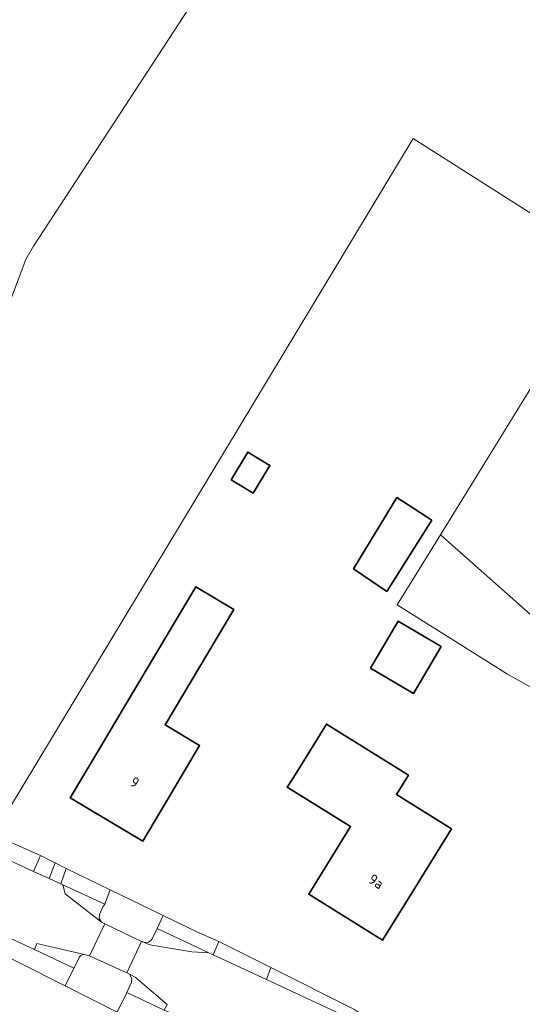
# Model space of a CAD drawing. Extents: x 184422 to 188298, y 343471 to 350189.
# Tile 164 of 256: x 186377 to 186421, y 346947 to 347032. Entities that reach past the tile are written whole.
import ezdxf
from ezdxf.enums import TextEntityAlignment as Align

# ---------------------------------------------------------------- set-up
doc = ezdxf.new("R2010")
doc.units = 0
for name, color, linetype, lineweight in [('B-WA-GR-BOUWLAND-GV', 252, 'Continuous', 13), ('B-WA-OG-TERREIN_ERF-GV', 252, 'Continuous', 18), ('B-WA-VH-VERHARDING_ASFALT-GV', 252, 'Continuous', 18), ('B-WA-VH-VERHARDING_GESLOTEN-GV', 252, 'Continuous', 18), ('B-WA-VH-VERHARDING_HALFVERHARDING_GRIND-GV', 252, 'Continuous', 18), ('B-WA-VH-VERHARDING_OPEN-GV', 252, 'Continuous', 18), ('B-WA-VH-VERHARDING_STRAATBAKSTEEN-GV', 252, 'Continuous', 18), ('B-WE-OG-BEBOUWING-GV', 250, 'Continuous', 35), ('B-WE-OG-BEBOUWING-T18', 10, 'Continuous', 18)]:
    doc.layers.add(name, color=color, linetype=linetype, lineweight=lineweight)
doc.styles.add('NLCS-ISO-M500-T18', font='NLCS-ISO.ttf', dxfattribs={"height": 0.9})

msp = doc.modelspace()

# ---------------------------------------------------------------- linework, layer by layer
at = {"layer": 'B-WA-GR-BOUWLAND-GV', "flags": 128}
msp.add_lwpolyline([(186391.854, 347033.305), (186378.389, 347012.684), (186377.721, 347011.548), (186373.05, 346999.266), (186371.504, 346992.867), (186372.808, 346989.857), (186368.289, 346980.915), (186363.923, 346980.07), (186358.366, 346970.691), (186358.137, 346970.304), (186374.927, 346961.994), (186411.112, 347021.969), (186427.936, 347011.291), (186413.479, 346987.802), (186425.493, 346977.186), (186434.301, 346970.029), (186433.49, 346968.857), (186441.819, 346964.768), (186449.646, 346960.926), (186468.312, 346952.339), (186472.705, 346960.756), (186491.136, 346950.811), (186491.846, 346952.008), (186496.546, 346960.04)], dxfattribs=at)
msp.add_lwpolyline([(186391.854, 347033.305), (186378.389, 347012.684), (186377.721, 347011.548), (186373.05, 346999.266), (186371.504, 346992.867), (186372.808, 346989.857), (186368.289, 346980.915), (186363.923, 346980.07), (186358.366, 346970.691), (186358.137, 346970.304), (186374.927, 346961.994), (186411.112, 347021.969), (186427.936, 347011.291), (186413.479, 346987.802), (186425.493, 346977.186), (186434.301, 346970.029), (186433.49, 346968.857), (186441.819, 346964.768), (186449.646, 346960.926), (186468.312, 346952.339), (186472.705, 346960.756), (186491.136, 346950.811), (186491.846, 346952.008), (186496.546, 346960.04)], dxfattribs=at)
msp.add_lwpolyline([(186391.854, 347033.305), (186378.389, 347012.684), (186377.721, 347011.548), (186373.05, 346999.266), (186371.504, 346992.867), (186372.808, 346989.857), (186368.289, 346980.915), (186363.923, 346980.07), (186358.366, 346970.691), (186358.137, 346970.304), (186374.927, 346961.994), (186411.112, 347021.969), (186427.936, 347011.291), (186413.479, 346987.802), (186425.493, 346977.186), (186434.301, 346970.029), (186433.49, 346968.857), (186441.819, 346964.768), (186449.646, 346960.926), (186468.312, 346952.339), (186472.705, 346960.756), (186491.136, 346950.811), (186491.846, 346952.008), (186496.546, 346960.04)], dxfattribs=at)
at = {"layer": 'B-WA-OG-TERREIN_ERF-GV', "flags": 128}
for points in [[(186423.175, 346973.611), (186419.254, 346975.791), (186409.748, 346981.762), (186413.479, 346987.802), (186427.936, 347011.291), (186411.112, 347021.969), (186374.927, 346961.994), (186358.137, 346970.304), (186358.366, 346970.691), (186363.923, 346980.07), (186368.289, 346980.915), (186372.808, 346989.857), (186371.504, 346992.867), (186373.05, 346999.266), (186377.721, 347011.548), (186378.389, 347012.684), (186391.854, 347033.305)], [(186423.175, 346973.611), (186419.254, 346975.791), (186409.748, 346981.762), (186413.479, 346987.802), (186427.936, 347011.291), (186411.112, 347021.969), (186374.927, 346961.994), (186358.137, 346970.304), (186358.366, 346970.691), (186363.923, 346980.07), (186368.289, 346980.915), (186372.808, 346989.857), (186371.504, 346992.867), (186373.05, 346999.266), (186377.721, 347011.548), (186378.389, 347012.684), (186391.854, 347033.305)], [(186423.175, 346973.611), (186419.254, 346975.791), (186409.748, 346981.762), (186413.479, 346987.802), (186427.936, 347011.291), (186411.112, 347021.969), (186374.927, 346961.994), (186358.137, 346970.304), (186358.366, 346970.691), (186363.923, 346980.07), (186368.289, 346980.915), (186372.808, 346989.857), (186371.504, 346992.867), (186373.05, 346999.266), (186377.721, 347011.548), (186378.389, 347012.684), (186391.854, 347033.305)], [(186389.632, 346946.82), (186386.436, 346948.343), (186385.601, 346946.659), (186381.118, 346948.936), (186358.029, 346960.538), (186354.36, 346962.218), (186346.743, 346965.975), (186341.145, 346968.44), (186334.83, 346971.617), (186334.387, 346971.903), (186321.334, 346978.547), (186318.915, 346980.265), (186317.166, 346978.125), (186311.277, 346983.086), (186307.426, 346986.329), (186303.649, 346989.511), (186300.972, 346991.823), (186293.063, 346999.384)], [(186389.632, 346946.82), (186386.436, 346948.343), (186385.601, 346946.659), (186381.118, 346948.936), (186358.029, 346960.538), (186354.36, 346962.218), (186346.743, 346965.975), (186341.145, 346968.44), (186334.83, 346971.617), (186334.387, 346971.903), (186321.334, 346978.547), (186318.915, 346980.265), (186317.166, 346978.125), (186311.277, 346983.086), (186307.426, 346986.329), (186303.649, 346989.511), (186300.972, 346991.823), (186293.063, 346999.384)], [(186389.632, 346946.82), (186386.436, 346948.343), (186385.601, 346946.659), (186381.118, 346948.936), (186358.029, 346960.538), (186354.36, 346962.218), (186346.743, 346965.975), (186341.145, 346968.44), (186334.83, 346971.617), (186334.387, 346971.903), (186321.334, 346978.547), (186318.915, 346980.265), (186317.166, 346978.125), (186311.277, 346983.086), (186307.426, 346986.329), (186303.649, 346989.511), (186300.972, 346991.823), (186293.063, 346999.384)], [(186375.67, 346961.633), (186378.969, 346960.151), (186380.24, 346959.523), (186381.202, 346959.029), (186384.997, 346957.194), (186389.547, 346954.994), (186392.461, 346953.585), (186394.366, 346952.747), (186398.845, 346950.503), (186405.995, 346946.93)], [(186375.67, 346961.633), (186378.969, 346960.151), (186380.24, 346959.523), (186381.202, 346959.029), (186384.997, 346957.194), (186389.547, 346954.994), (186392.461, 346953.585), (186394.366, 346952.747), (186398.845, 346950.503), (186405.995, 346946.93)], [(186375.67, 346961.633), (186378.969, 346960.151), (186380.24, 346959.523), (186381.202, 346959.029), (186384.997, 346957.194), (186389.547, 346954.994), (186392.461, 346953.585), (186394.366, 346952.747), (186398.845, 346950.503), (186405.995, 346946.93)]]:
    msp.add_lwpolyline(points, dxfattribs=at)
for points in [[(186433.49, 346968.857), (186434.301, 346970.029), (186425.493, 346977.186), (186413.479, 346987.802), (186409.748, 346981.762), (186419.254, 346975.791), (186423.175, 346973.611)], [(186433.49, 346968.857), (186434.301, 346970.029), (186425.493, 346977.186), (186413.479, 346987.802), (186409.748, 346981.762), (186419.254, 346975.791), (186423.175, 346973.611)], [(186433.49, 346968.857), (186434.301, 346970.029), (186425.493, 346977.186), (186413.479, 346987.802), (186409.748, 346981.762), (186419.254, 346975.791), (186423.175, 346973.611)], [(186386.402, 346973.284), (186392.371, 346983.314), (186395.643, 346981.367), (186389.721, 346971.414), (186392.7, 346969.64), (186390.356, 346965.702), (186387.799, 346961.405), (186381.547, 346965.125), (186384.104, 346969.422)], [(186386.402, 346973.284), (186392.371, 346983.314), (186395.643, 346981.367), (186389.721, 346971.414), (186392.7, 346969.64), (186390.356, 346965.702), (186387.799, 346961.405), (186381.547, 346965.125), (186384.104, 346969.422)], [(186386.402, 346973.284), (186392.371, 346983.314), (186395.643, 346981.367), (186389.721, 346971.414), (186392.7, 346969.64), (186390.356, 346965.702), (186387.799, 346961.405), (186381.547, 346965.125), (186384.104, 346969.422)], [(186403.645, 346971.487), (186410.716, 346967.094), (186409.673, 346965.415), (186414.439, 346962.458), (186411.127, 346957.123), (186408.49, 346952.875), (186402.111, 346956.835), (186405.723, 346962.655), (186400.265, 346966.046), (186400.793, 346966.896)], [(186403.645, 346971.487), (186410.716, 346967.094), (186409.673, 346965.415), (186414.439, 346962.458), (186411.127, 346957.123), (186408.49, 346952.875), (186402.111, 346956.835), (186405.723, 346962.655), (186400.265, 346966.046), (186400.793, 346966.896)], [(186403.645, 346971.487), (186410.716, 346967.094), (186409.673, 346965.415), (186414.439, 346962.458), (186411.127, 346957.123), (186408.49, 346952.875), (186402.111, 346956.835), (186405.723, 346962.655), (186400.265, 346966.046), (186400.793, 346966.896)]]:
    msp.add_lwpolyline(points, close=True, dxfattribs=at)
at = {"layer": 'B-WA-VH-VERHARDING_ASFALT-GV', "flags": 128}
msp.add_lwpolyline([(186409.165, 346944.486), (186406.182, 346945.873), (186398.465, 346949.462), (186393.865, 346951.601), (186393.498, 346951.772), (186392.04, 346951.849), (186388.402, 346952.457), (186387.858, 346952.696), (186387.68, 346952.748), (186386.425, 346950.047), (186386.653, 346949.921), (186387.148, 346949.684), (186389.893, 346947.321), (186389.632, 346946.82), (186391.466, 346946.088), (186400.443, 346941.869), (186409.338, 346937.867), (186411.838, 346943.243), (186410.887, 346943.685)], close=True, dxfattribs=at)
msp.add_lwpolyline([(186409.165, 346944.486), (186406.182, 346945.873), (186398.465, 346949.462), (186393.865, 346951.601), (186393.498, 346951.772), (186392.04, 346951.849), (186388.402, 346952.457), (186387.858, 346952.696), (186387.68, 346952.748), (186386.425, 346950.047), (186386.653, 346949.921), (186387.148, 346949.684), (186389.893, 346947.321), (186389.632, 346946.82), (186391.466, 346946.088), (186400.443, 346941.869), (186409.338, 346937.867), (186411.838, 346943.243), (186410.887, 346943.685)], close=True, dxfattribs=at)
msp.add_lwpolyline([(186409.165, 346944.486), (186406.182, 346945.873), (186398.465, 346949.462), (186393.865, 346951.601), (186393.498, 346951.772), (186392.04, 346951.849), (186388.402, 346952.457), (186387.858, 346952.696), (186387.68, 346952.748), (186386.425, 346950.047), (186386.653, 346949.921), (186387.148, 346949.684), (186389.893, 346947.321), (186389.632, 346946.82), (186391.466, 346946.088), (186400.443, 346941.869), (186409.338, 346937.867), (186411.838, 346943.243), (186410.887, 346943.685)], close=True, dxfattribs=at)
at = {"layer": 'B-WA-VH-VERHARDING_GESLOTEN-GV', "flags": 128}
msp.add_lwpolyline([(186358.344, 346961.384), (186368.891, 346956.49), (186378.462, 346952.048), (186378.658, 346952.568), (186382.769, 346951.628), (186382.867, 346951.606), (186383.204, 346951.508), (186384.538, 346954.271), (186384.235, 346954.411), (186381.107, 346956.857), (186380.9, 346957.634), (186380.725, 346957.715), (186379.731, 346958.172), (186378.383, 346958.793), (186375.126, 346960.292), (186371.423, 346961.996), (186354.485, 346969.861), (186353.38, 346970.374), (186348.345, 346972.712)], dxfattribs=at)
msp.add_lwpolyline([(186358.344, 346961.384), (186368.891, 346956.49), (186378.462, 346952.048), (186378.658, 346952.568), (186382.769, 346951.628), (186382.867, 346951.606), (186383.204, 346951.508), (186384.538, 346954.271), (186384.235, 346954.411), (186381.107, 346956.857), (186380.9, 346957.634), (186380.725, 346957.715), (186379.731, 346958.172), (186378.383, 346958.793), (186375.126, 346960.292), (186371.423, 346961.996), (186354.485, 346969.861), (186353.38, 346970.374), (186348.345, 346972.712)], dxfattribs=at)
msp.add_lwpolyline([(186358.344, 346961.384), (186368.891, 346956.49), (186378.462, 346952.048), (186378.658, 346952.568), (186382.769, 346951.628), (186382.867, 346951.606), (186383.204, 346951.508), (186384.538, 346954.271), (186384.235, 346954.411), (186381.107, 346956.857), (186380.9, 346957.634), (186380.725, 346957.715), (186379.731, 346958.172), (186378.383, 346958.793), (186375.126, 346960.292), (186371.423, 346961.996), (186354.485, 346969.861), (186353.38, 346970.374), (186348.345, 346972.712)], dxfattribs=at)
at = {"layer": 'B-WA-VH-VERHARDING_HALFVERHARDING_GRIND-GV', "flags": 128}
for points in [[(186378.462, 346952.048), (186368.891, 346956.49), (186358.344, 346961.384), (186358.029, 346960.538), (186381.118, 346948.936), (186381.853, 346950.458)], [(186378.462, 346952.048), (186368.891, 346956.49), (186358.344, 346961.384), (186358.029, 346960.538), (186381.118, 346948.936), (186381.853, 346950.458)], [(186378.462, 346952.048), (186368.891, 346956.49), (186358.344, 346961.384), (186358.029, 346960.538), (186381.118, 346948.936), (186381.853, 346950.458)], [(186378.383, 346958.793), (186378.969, 346960.151), (186375.67, 346961.633), (186375.126, 346960.292)], [(186378.383, 346958.793), (186378.969, 346960.151), (186375.67, 346961.633), (186375.126, 346960.292)], [(186378.383, 346958.793), (186378.969, 346960.151), (186375.67, 346961.633), (186375.126, 346960.292)], [(186378.969, 346960.151), (186378.383, 346958.793), (186379.731, 346958.172), (186380.24, 346959.523)], [(186378.969, 346960.151), (186378.383, 346958.793), (186379.731, 346958.172), (186380.24, 346959.523)], [(186378.969, 346960.151), (186378.383, 346958.793), (186379.731, 346958.172), (186380.24, 346959.523)], [(186381.202, 346959.029), (186380.725, 346957.715), (186380.9, 346957.634), (186384.519, 346955.98), (186384.997, 346957.194)], [(186381.202, 346959.029), (186380.725, 346957.715), (186380.9, 346957.634), (186384.519, 346955.98), (186384.997, 346957.194)], [(186381.202, 346959.029), (186380.725, 346957.715), (186380.9, 346957.634), (186384.519, 346955.98), (186384.997, 346957.194)], [(186393.498, 346951.772), (186393.865, 346951.601), (186394.366, 346952.747), (186392.461, 346953.585), (186389.547, 346954.994), (186389.033, 346953.863)], [(186393.498, 346951.772), (186393.865, 346951.601), (186394.366, 346952.747), (186392.461, 346953.585), (186389.547, 346954.994), (186389.033, 346953.863)], [(186393.498, 346951.772), (186393.865, 346951.601), (186394.366, 346952.747), (186392.461, 346953.585), (186389.547, 346954.994), (186389.033, 346953.863)], [(186398.845, 346950.503), (186398.465, 346949.462), (186406.182, 346945.873), (186406.52, 346946.571), (186405.995, 346946.93)], [(186398.845, 346950.503), (186398.465, 346949.462), (186406.182, 346945.873), (186406.52, 346946.571), (186405.995, 346946.93)], [(186398.845, 346950.503), (186398.465, 346949.462), (186406.182, 346945.873), (186406.52, 346946.571), (186405.995, 346946.93)]]:
    msp.add_lwpolyline(points, close=True, dxfattribs=at)
at = {"layer": 'B-WA-VH-VERHARDING_OPEN-GV', "flags": 128}
for points in [[(186381.202, 346959.029), (186380.24, 346959.523), (186379.731, 346958.172), (186380.725, 346957.715)], [(186381.202, 346959.029), (186380.24, 346959.523), (186379.731, 346958.172), (186380.725, 346957.715)], [(186381.202, 346959.029), (186380.24, 346959.523), (186379.731, 346958.172), (186380.725, 346957.715)], [(186384.235, 346954.411), (186384.04, 346954.733), (186384.055, 346955.088), (186384.357, 346955.743), (186384.519, 346955.98), (186380.9, 346957.634), (186381.107, 346956.857)], [(186384.235, 346954.411), (186384.04, 346954.733), (186384.055, 346955.088), (186384.357, 346955.743), (186384.519, 346955.98), (186380.9, 346957.634), (186381.107, 346956.857)], [(186384.235, 346954.411), (186384.04, 346954.733), (186384.055, 346955.088), (186384.357, 346955.743), (186384.519, 346955.98), (186380.9, 346957.634), (186381.107, 346956.857)], [(186384.538, 346954.271), (186383.204, 346951.508), (186386.425, 346950.047), (186387.68, 346952.748)], [(186384.538, 346954.271), (186383.204, 346951.508), (186386.425, 346950.047), (186387.68, 346952.748)], [(186384.538, 346954.271), (186383.204, 346951.508), (186386.425, 346950.047), (186387.68, 346952.748)], [(186398.465, 346949.462), (186398.845, 346950.503), (186394.366, 346952.747), (186393.865, 346951.601)], [(186398.465, 346949.462), (186398.845, 346950.503), (186394.366, 346952.747), (186393.865, 346951.601)], [(186398.465, 346949.462), (186398.845, 346950.503), (186394.366, 346952.747), (186393.865, 346951.601)], [(186386.817, 346949.253), (186386.436, 346948.343), (186389.632, 346946.82), (186389.893, 346947.321), (186387.148, 346949.684), (186386.653, 346949.921), (186386.871, 346949.565)], [(186386.817, 346949.253), (186386.436, 346948.343), (186389.632, 346946.82), (186389.893, 346947.321), (186387.148, 346949.684), (186386.653, 346949.921), (186386.871, 346949.565)], [(186386.817, 346949.253), (186386.436, 346948.343), (186389.632, 346946.82), (186389.893, 346947.321), (186387.148, 346949.684), (186386.653, 346949.921), (186386.871, 346949.565)]]:
    msp.add_lwpolyline(points, close=True, dxfattribs=at)
for points in [[(186387.858, 346952.696), (186388.402, 346952.457), (186392.04, 346951.849), (186393.498, 346951.772), (186389.033, 346953.863), (186388.623, 346952.969)], [(186387.858, 346952.696), (186388.402, 346952.457), (186392.04, 346951.849), (186393.498, 346951.772), (186389.033, 346953.863), (186388.623, 346952.969)], [(186387.858, 346952.696), (186388.402, 346952.457), (186392.04, 346951.849), (186393.498, 346951.772), (186389.033, 346953.863), (186388.623, 346952.969)], [(186382.769, 346951.628), (186378.658, 346952.568), (186378.462, 346952.048), (186381.853, 346950.458)], [(186382.769, 346951.628), (186378.658, 346952.568), (186378.462, 346952.048), (186381.853, 346950.458)], [(186382.769, 346951.628), (186378.658, 346952.568), (186378.462, 346952.048), (186381.853, 346950.458)], [(186382.283, 346951.279), (186381.853, 346950.458), (186381.118, 346948.936), (186385.601, 346946.659), (186386.436, 346948.343), (186386.817, 346949.253), (186386.871, 346949.565), (186386.653, 346949.921), (186386.425, 346950.047), (186383.204, 346951.508)], [(186382.283, 346951.279), (186381.853, 346950.458), (186381.118, 346948.936), (186385.601, 346946.659), (186386.436, 346948.343), (186386.817, 346949.253), (186386.871, 346949.565), (186386.653, 346949.921), (186386.425, 346950.047), (186383.204, 346951.508)], [(186382.283, 346951.279), (186381.853, 346950.458), (186381.118, 346948.936), (186385.601, 346946.659), (186386.436, 346948.343), (186386.817, 346949.253), (186386.871, 346949.565), (186386.653, 346949.921), (186386.425, 346950.047), (186383.204, 346951.508)], [(186381.853, 346950.458), (186382.283, 346951.279)], [(186381.853, 346950.458), (186382.283, 346951.279)], [(186381.853, 346950.458), (186382.283, 346951.279)], [(186383.204, 346951.508), (186382.867, 346951.606), (186382.769, 346951.628)], [(186383.204, 346951.508), (186382.867, 346951.606), (186382.769, 346951.628)], [(186383.204, 346951.508), (186382.867, 346951.606), (186382.769, 346951.628)]]:
    msp.add_lwpolyline(points, dxfattribs=at)
at = {"layer": 'B-WA-VH-VERHARDING_OPEN-GV'}
for points in [[(186388.623, 346952.969, -0.383656), (186387.858, 346952.696)], [(186388.623, 346952.969, -0.383656), (186387.858, 346952.696)], [(186388.623, 346952.969, -0.383656), (186387.858, 346952.696)], [(186382.769, 346951.628, 0.384495), (186382.283, 346951.279)], [(186382.283, 346951.279, -0.384495), (186382.769, 346951.628)], [(186382.769, 346951.628, 0.384495), (186382.283, 346951.279)], [(186382.283, 346951.279, -0.384495), (186382.769, 346951.628)], [(186382.769, 346951.628, 0.384495), (186382.283, 346951.279)], [(186382.283, 346951.279, -0.384495), (186382.769, 346951.628)]]:
    msp.add_lwpolyline(points, format="xyb", dxfattribs=at)
at = {"layer": 'B-WA-VH-VERHARDING_STRAATBAKSTEEN-GV', "flags": 128}
msp.add_lwpolyline([(186388.623, 346952.969), (186389.033, 346953.863), (186389.547, 346954.994), (186384.997, 346957.194), (186384.519, 346955.98), (186384.357, 346955.743), (186384.055, 346955.088), (186384.04, 346954.733), (186384.235, 346954.411), (186384.538, 346954.271), (186387.68, 346952.748), (186387.858, 346952.696)], dxfattribs=at)
msp.add_lwpolyline([(186388.623, 346952.969), (186389.033, 346953.863), (186389.547, 346954.994), (186384.997, 346957.194), (186384.519, 346955.98), (186384.357, 346955.743), (186384.055, 346955.088), (186384.04, 346954.733), (186384.235, 346954.411), (186384.538, 346954.271), (186387.68, 346952.748), (186387.858, 346952.696)], dxfattribs=at)
msp.add_lwpolyline([(186388.623, 346952.969), (186389.033, 346953.863), (186389.547, 346954.994), (186384.997, 346957.194), (186384.519, 346955.98), (186384.357, 346955.743), (186384.055, 346955.088), (186384.04, 346954.733), (186384.235, 346954.411), (186384.538, 346954.271), (186387.68, 346952.748), (186387.858, 346952.696)], dxfattribs=at)
at = {"layer": 'B-WA-VH-VERHARDING_STRAATBAKSTEEN-GV'}
msp.add_lwpolyline([(186387.858, 346952.696, 0.383656), (186388.623, 346952.969)], format="xyb", dxfattribs=at)
msp.add_lwpolyline([(186387.858, 346952.696, 0.383656), (186388.623, 346952.969)], format="xyb", dxfattribs=at)
msp.add_lwpolyline([(186387.858, 346952.696, 0.383656), (186388.623, 346952.969)], format="xyb", dxfattribs=at)
at = {"layer": 'B-WE-OG-BEBOUWING-GV', "flags": 128}
for points in [[(186395.424, 346992.549), (186397.323, 346991.406), (186398.761, 346993.794), (186396.862, 346994.938)], [(186395.424, 346992.549), (186397.323, 346991.406), (186398.761, 346993.794), (186396.862, 346994.938)], [(186395.424, 346992.549), (186397.323, 346991.406), (186398.761, 346993.794), (186396.862, 346994.938)], [(186412.747, 346989.073), (186409.729, 346991.009), (186405.984, 346984.868), (186408.841, 346982.932)], [(186412.747, 346989.073), (186409.729, 346991.009), (186405.984, 346984.868), (186408.841, 346982.932)], [(186412.747, 346989.073), (186409.729, 346991.009), (186405.984, 346984.868), (186408.841, 346982.932)], [(186384.104, 346969.422), (186381.547, 346965.125), (186387.799, 346961.405), (186390.356, 346965.702), (186392.7, 346969.64), (186389.721, 346971.414), (186395.643, 346981.367), (186392.371, 346983.314), (186386.402, 346973.284)], [(186384.104, 346969.422), (186381.547, 346965.125), (186387.799, 346961.405), (186390.356, 346965.702), (186392.7, 346969.64), (186389.721, 346971.414), (186395.643, 346981.367), (186392.371, 346983.314), (186386.402, 346973.284)], [(186384.104, 346969.422), (186381.547, 346965.125), (186387.799, 346961.405), (186390.356, 346965.702), (186392.7, 346969.64), (186389.721, 346971.414), (186395.643, 346981.367), (186392.371, 346983.314), (186386.402, 346973.284)], [(186413.544, 346978.169), (186409.84, 346980.354), (186407.457, 346976.315), (186411.162, 346974.13)], [(186413.544, 346978.169), (186409.84, 346980.354), (186407.457, 346976.315), (186411.162, 346974.13)], [(186413.544, 346978.169), (186409.84, 346980.354), (186407.457, 346976.315), (186411.162, 346974.13)], [(186400.793, 346966.896), (186400.265, 346966.046), (186405.723, 346962.655), (186402.111, 346956.835), (186408.49, 346952.875), (186411.127, 346957.123), (186414.439, 346962.458), (186409.673, 346965.415), (186410.716, 346967.094), (186403.645, 346971.487)], [(186400.793, 346966.896), (186400.265, 346966.046), (186405.723, 346962.655), (186402.111, 346956.835), (186408.49, 346952.875), (186411.127, 346957.123), (186414.439, 346962.458), (186409.673, 346965.415), (186410.716, 346967.094), (186403.645, 346971.487)], [(186400.793, 346966.896), (186400.265, 346966.046), (186405.723, 346962.655), (186402.111, 346956.835), (186408.49, 346952.875), (186411.127, 346957.123), (186414.439, 346962.458), (186409.673, 346965.415), (186410.716, 346967.094), (186403.645, 346971.487)]]:
    msp.add_lwpolyline(points, close=True, dxfattribs=at)

# ---------------------------------------------------------------- texts
at = {"layer": 'B-WE-OG-BEBOUWING-T18', "style": 'NLCS-ISO-M500-T18'}
for s, p in [('9', (186387.107, 346966.472)), ('9', (186387.107, 346966.472)), ('9', (186387.107, 346966.472)), ('9a', (186407.938, 346957.926)), ('9a', (186407.938, 346957.926)), ('9a', (186407.938, 346957.926))]:
    msp.add_text(s, height=0.9, rotation=327.1, dxfattribs=at).set_placement(p, align=Align.MIDDLE)

doc.saveas('drawing.dxf')
